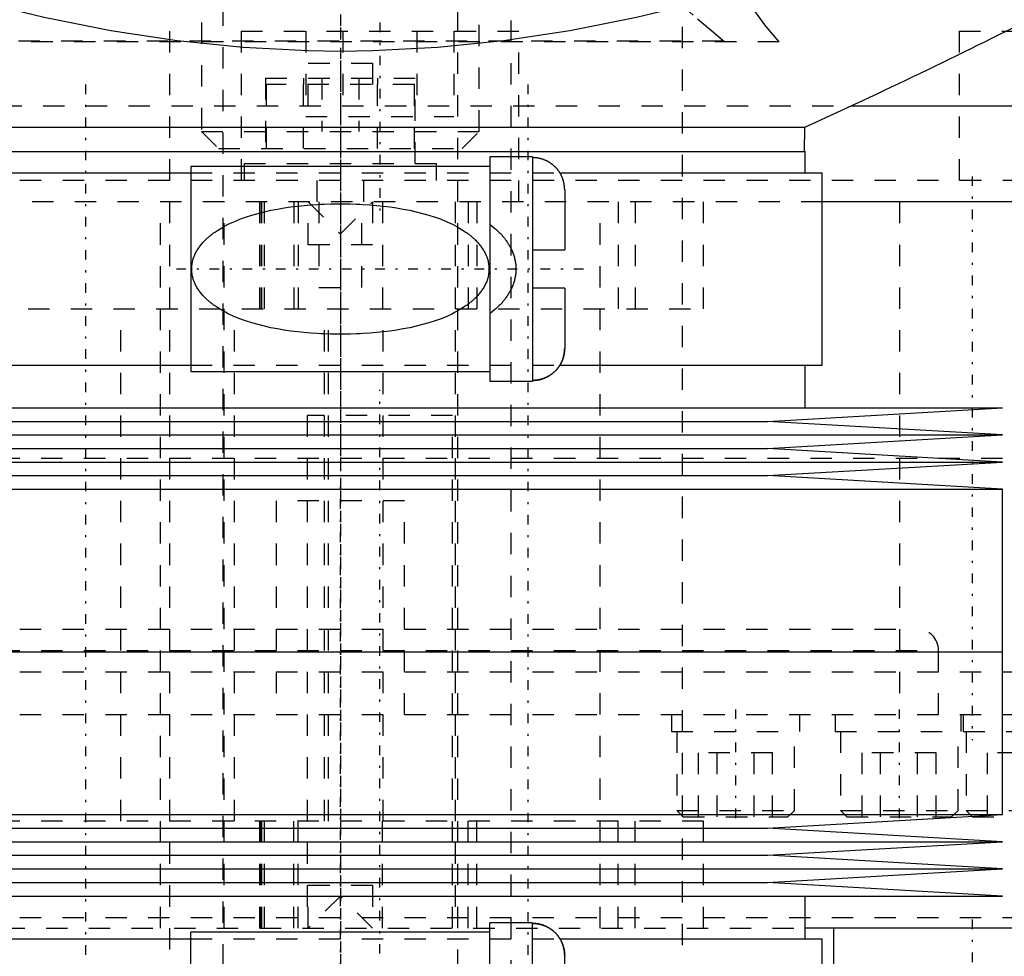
# Model space of a CAD drawing. Extents: x -70 to 72, y -1 to 596.
# Tile 4 of 14: x -15 to 31, y 143 to 187. Entities that reach past the tile are written whole.
import ezdxf

# ---------------------------------------------------------------- set-up
doc = ezdxf.new("R2010")
doc.units = 0
doc.linetypes.add('CENTER', pattern=[1.5, 0.45, -0.5, 0.05, -0.5])
doc.linetypes.add('DASHED', pattern=[2, 1, -1])
for name, color, linetype in [('AM_0', 7, 'CONTINUOUS'), ('AM_3', 7, 'DASHED'), ('AM_7', 7, 'CENTER')]:
    doc.layers.add(name, color=color, linetype=linetype)

msp = doc.modelspace()

# ---------------------------------------------------------------- linework, layer by layer
at = {"layer": 'AM_0', "color": 7, "linetype": 'CONTINUOUS'}
for p, q in [((23.911, 182.5), (43, 182.5)), ((-21.744, 181.5), (21.744, 181.5)), ((21.724, 180.36), (21.744, 181.5)), ((-21.75, 180.36), (21.75, 180.36)), ((21.75, 179.36), (21.75, 180.36)), ((9, 180.11), (7, 180.11)), ((7, 180.11), (7, 169.61)), ((9, 180.11), (9, 169.61)), ((-22.55, 179.36), (-7, 179.36)), ((7, 179.66), (-7, 179.66)), ((-7, 179.66), (-7, 170.06)), ((10.275, 179.36), (22.55, 179.36)), ((22.55, 170.36), (22.55, 179.36)), ((10.5, 178.562), (10.5, 175.76)), ((60.193, 178), (22.57, 178)), ((9, 175.76), (10.5, 175.76)), ((10.5, 173.96), (9, 173.96)), ((10.5, 173.96), (10.5, 171.158)), ((-22.55, 170.36), (-7, 170.36)), ((10.275, 170.36), (22.55, 170.36)), ((21.75, 168.36), (21.75, 170.36)), ((-7, 170.06), (7, 170.06)), ((7, 169.61), (9, 169.61)), ((-31, 168.36), (31, 168.36)), ((20, 167.725), (31, 168.36)), ((-20, 167.725), (20, 167.725)), ((31, 167.09), (20, 167.725)), ((-31, 167.09), (31, 167.09)), ((20, 166.455), (31, 167.09)), ((-20, 166.455), (20, 166.455)), ((31, 165.82), (20, 166.455)), ((-31, 165.82), (31, 165.82)), ((20, 165.185), (31, 165.82)), ((-20, 165.185), (20, 165.185)), ((31, 164.55), (20, 165.185)), ((-31, 164.55), (31, 164.55)), ((31, 156.93), (31, 164.55)), ((-31, 156.93), (31, 156.93)), ((-31, 156.93), (0, 156.93)), ((31, 149.31), (31, 156.93)), ((-31, 149.31), (31, 149.31)), ((20, 148.675), (31, 149.31)), ((-20, 148.675), (20, 148.675)), ((31, 148.04), (20, 148.675)), ((-31, 148.04), (31, 148.04)), ((20, 147.405), (31, 148.04)), ((-20, 147.405), (20, 147.405)), ((31, 146.77), (20, 147.405)), ((-31, 146.77), (31, 146.77)), ((20, 146.135), (31, 146.77)), ((-20, 146.135), (20, 146.135)), ((31, 145.5), (20, 146.135)), ((-31, 145.5), (31, 145.5)), ((21.75, 143.5), (21.75, 145.5)), ((7, 143.8), (-7, 143.8)), ((-7, 134.2), (-7, 143.8)), ((9, 144.25), (7, 144.25)), ((7, 133.75), (7, 144.25)), ((9, 133.75), (9, 144.25)), ((60.193, 144), (21.752, 144)), ((23.077, 144), (23.077, 136)), ((-22.55, 143.5), (-7, 143.5)), ((10.275, 143.5), (22.55, 143.5)), ((22.55, 134.5), (22.55, 143.5)), ((10.5, 139.9), (10.5, 142.702))]:
    msp.add_line(p, q, dxfattribs=at)
for points in [[(27.783, 190.893, 0), (26.259, 190.325, 0), (23.188, 189.251, 0), (20.091, 188.269, 0), (18.537, 187.817, 0), (16.979, 187.393, 0), (13.859, 186.639, 0), (10.742, 186.019, 0), (7.637, 185.546, 0), (4.555, 185.228, 0), (1.507, 185.07, 0), (0, 185.05, 0), (-1.507, 185.07, 0), (-4.555, 185.228, 0), (-7.637, 185.546, 0), (-10.742, 186.019, 0), (-13.859, 186.639, 0), (-16.979, 187.393, 0), (-18.537, 187.817, 0), (-20.091, 188.269, 0), (-23.188, 189.251, 0), (-26.259, 190.325, 0), (-27.783, 190.893, 0)], [(10.5, 178.562, 0), (10.5, 178.572, 0), (10.5, 178.593, 0), (10.499, 178.614, 0), (10.499, 178.625, 0), (10.498, 178.636, 0), (10.497, 178.657, 0), (10.496, 178.679, 0), (10.494, 178.701, 0), (10.492, 178.723, 0), (10.489, 178.745, 0), (10.488, 178.756, 0), (10.486, 178.767, 0), (10.483, 178.789, 0), (10.48, 178.811, 0), (10.476, 178.834, 0), (10.472, 178.856, 0), (10.467, 178.878, 0), (10.465, 178.889, 0), (10.462, 178.9, 0), (10.457, 178.922, 0), (10.452, 178.944, 0), (10.449, 178.954, 0), (10.446, 178.965, 0), (10.44, 178.987, 0), (10.434, 179.008, 0), (10.43, 179.018, 0), (10.427, 179.029, 0), (10.42, 179.05, 0), (10.413, 179.07, 0), (10.406, 179.09, 0), (10.399, 179.11, 0), (10.391, 179.13, 0), (10.387, 179.139, 0), (10.383, 179.149, 0), (10.375, 179.168, 0), (10.366, 179.187, 0), (10.358, 179.207, 0), (10.348, 179.226, 0), (10.339, 179.246, 0), (10.334, 179.256, 0), (10.329, 179.265, 0), (10.318, 179.285, 0), (10.308, 179.304, 0), (10.297, 179.324, 0), (10.285, 179.343, 0), (10.274, 179.362, 0), (10.268, 179.372, 0), (10.262, 179.381, 0), (10.25, 179.4, 0), (10.237, 179.419, 0), (10.224, 179.438, 0), (10.211, 179.456, 0), (10.198, 179.474, 0), (10.191, 179.483, 0), (10.184, 179.492, 0), (10.171, 179.509, 0), (10.157, 179.527, 0), (10.143, 179.544, 0), (10.128, 179.56, 0), (10.114, 179.576, 0), (10.107, 179.584, 0), (10.1, 179.592, 0), (10.085, 179.608, 0), (10.071, 179.623, 0), (10.063, 179.63, 0), (10.056, 179.638, 0), (10.041, 179.652, 0), (10.026, 179.667, 0), (10.018, 179.674, 0), (10.01, 179.682, 0), (9.994, 179.696, 0), (9.978, 179.71, 0), (9.961, 179.725, 0), (9.944, 179.739, 0), (9.927, 179.753, 0), (9.918, 179.76, 0), (9.909, 179.766, 0), (9.892, 179.78, 0), (9.873, 179.793, 0), (9.855, 179.806, 0), (9.836, 179.819, 0), (9.818, 179.831, 0), (9.808, 179.838, 0), (9.799, 179.844, 0), (9.78, 179.856, 0), (9.76, 179.867, 0), (9.741, 179.878, 0), (9.722, 179.889, 0), (9.702, 179.9, 0), (9.693, 179.905, 0), (9.683, 179.91, 0), (9.663, 179.92, 0), (9.644, 179.929, 0), (9.624, 179.939, 0), (9.605, 179.947, 0), (9.586, 179.956, 0), (9.576, 179.96, 0), (9.567, 179.964, 0), (9.547, 179.971, 0), (9.528, 179.979, 0), (9.508, 179.987, 0), (9.487, 179.994, 0), (9.467, 180.001, 0), (9.456, 180.004, 0), (9.446, 180.007, 0), (9.425, 180.014, 0), (9.403, 180.02, 0), (9.392, 180.023, 0), (9.382, 180.026, 0), (9.36, 180.031, 0), (9.338, 180.037, 0), (9.327, 180.039, 0), (9.316, 180.042, 0), (9.294, 180.046, 0), (9.272, 180.051, 0), (9.25, 180.055, 0), (9.228, 180.058, 0), (9.205, 180.061, 0), (9.194, 180.063, 0), (9.183, 180.064, 0), (9.161, 180.067, 0), (9.139, 180.069, 0), (9.117, 180.071, 0), (9.095, 180.073, 0), (9.074, 180.074, 0), (9.063, 180.074, 0), (9.052, 180.075, 0), (9.031, 180.075, 0), (9.01, 180.076, 0), (9, 180.076, 0)], [(10.5, 171.158, 0), (10.5, 171.148, 0), (10.5, 171.127, 0), (10.499, 171.106, 0), (10.499, 171.095, 0), (10.498, 171.084, 0), (10.497, 171.063, 0), (10.496, 171.041, 0), (10.494, 171.019, 0), (10.492, 170.997, 0), (10.489, 170.975, 0), (10.488, 170.964, 0), (10.486, 170.953, 0), (10.483, 170.931, 0), (10.48, 170.909, 0), (10.476, 170.886, 0), (10.472, 170.864, 0), (10.467, 170.842, 0), (10.465, 170.831, 0), (10.462, 170.82, 0), (10.457, 170.798, 0), (10.452, 170.776, 0), (10.449, 170.766, 0), (10.446, 170.755, 0), (10.44, 170.733, 0), (10.434, 170.712, 0), (10.43, 170.702, 0), (10.427, 170.691, 0), (10.42, 170.67, 0), (10.413, 170.65, 0), (10.406, 170.63, 0), (10.399, 170.61, 0), (10.391, 170.59, 0), (10.387, 170.581, 0), (10.383, 170.571, 0), (10.375, 170.552, 0), (10.366, 170.533, 0), (10.358, 170.513, 0), (10.348, 170.494, 0), (10.339, 170.474, 0), (10.334, 170.464, 0), (10.329, 170.455, 0), (10.318, 170.435, 0), (10.308, 170.416, 0), (10.297, 170.396, 0), (10.285, 170.377, 0), (10.274, 170.358, 0), (10.268, 170.348, 0), (10.262, 170.339, 0), (10.25, 170.32, 0), (10.237, 170.301, 0), (10.224, 170.282, 0), (10.211, 170.264, 0), (10.198, 170.246, 0), (10.191, 170.237, 0), (10.184, 170.228, 0), (10.171, 170.211, 0), (10.157, 170.193, 0), (10.143, 170.176, 0), (10.128, 170.16, 0), (10.114, 170.144, 0), (10.107, 170.136, 0), (10.1, 170.128, 0), (10.085, 170.112, 0), (10.071, 170.097, 0), (10.063, 170.09, 0), (10.056, 170.082, 0), (10.041, 170.068, 0), (10.026, 170.053, 0), (10.018, 170.046, 0), (10.01, 170.038, 0), (9.994, 170.024, 0), (9.978, 170.01, 0), (9.961, 169.995, 0), (9.944, 169.981, 0), (9.927, 169.967, 0), (9.918, 169.96, 0), (9.909, 169.954, 0), (9.892, 169.94, 0), (9.873, 169.927, 0), (9.855, 169.914, 0), (9.836, 169.901, 0), (9.818, 169.889, 0), (9.808, 169.882, 0), (9.799, 169.876, 0), (9.78, 169.864, 0), (9.76, 169.853, 0), (9.741, 169.842, 0), (9.722, 169.831, 0), (9.702, 169.82, 0), (9.693, 169.815, 0), (9.683, 169.81, 0), (9.663, 169.8, 0), (9.644, 169.791, 0), (9.624, 169.781, 0), (9.605, 169.773, 0), (9.586, 169.764, 0), (9.576, 169.76, 0), (9.567, 169.756, 0), (9.547, 169.749, 0), (9.528, 169.741, 0), (9.508, 169.733, 0), (9.487, 169.726, 0), (9.467, 169.719, 0), (9.456, 169.716, 0), (9.446, 169.713, 0), (9.425, 169.706, 0), (9.403, 169.7, 0), (9.392, 169.697, 0), (9.382, 169.694, 0), (9.36, 169.689, 0), (9.338, 169.683, 0), (9.327, 169.681, 0), (9.316, 169.678, 0), (9.294, 169.674, 0), (9.272, 169.669, 0), (9.25, 169.665, 0), (9.228, 169.662, 0), (9.205, 169.659, 0), (9.194, 169.657, 0), (9.183, 169.656, 0), (9.161, 169.653, 0), (9.139, 169.651, 0), (9.117, 169.649, 0), (9.095, 169.647, 0), (9.074, 169.646, 0), (9.063, 169.646, 0), (9.052, 169.645, 0), (9.031, 169.645, 0), (9.01, 169.644, 0), (9, 169.644, 0)], [(9, 169.644, 0), (9.01, 169.644, 0), (9.031, 169.645, 0), (9.052, 169.645, 0), (9.063, 169.646, 0), (9.074, 169.646, 0), (9.095, 169.647, 0), (9.117, 169.649, 0), (9.139, 169.651, 0), (9.161, 169.653, 0), (9.183, 169.656, 0), (9.194, 169.657, 0), (9.205, 169.659, 0), (9.228, 169.662, 0), (9.25, 169.665, 0), (9.272, 169.669, 0), (9.294, 169.674, 0), (9.316, 169.678, 0), (9.327, 169.681, 0), (9.338, 169.683, 0), (9.36, 169.689, 0), (9.382, 169.694, 0), (9.392, 169.697, 0), (9.403, 169.7, 0), (9.425, 169.706, 0), (9.446, 169.713, 0), (9.456, 169.716, 0), (9.467, 169.719, 0), (9.487, 169.726, 0), (9.508, 169.733, 0), (9.528, 169.741, 0), (9.547, 169.749, 0), (9.567, 169.756, 0), (9.576, 169.76, 0), (9.586, 169.764, 0), (9.605, 169.773, 0), (9.624, 169.781, 0), (9.644, 169.791, 0), (9.663, 169.8, 0), (9.683, 169.81, 0), (9.693, 169.815, 0), (9.702, 169.82, 0), (9.722, 169.831, 0), (9.741, 169.842, 0), (9.76, 169.853, 0), (9.78, 169.864, 0), (9.799, 169.876, 0), (9.808, 169.882, 0), (9.818, 169.889, 0), (9.836, 169.901, 0), (9.855, 169.914, 0), (9.873, 169.927, 0), (9.892, 169.94, 0), (9.909, 169.954, 0), (9.918, 169.96, 0), (9.927, 169.967, 0), (9.944, 169.981, 0), (9.961, 169.995, 0), (9.978, 170.01, 0), (9.994, 170.024, 0), (10.01, 170.038, 0), (10.018, 170.046, 0), (10.026, 170.053, 0), (10.041, 170.068, 0), (10.056, 170.082, 0), (10.063, 170.09, 0), (10.071, 170.097, 0), (10.085, 170.112, 0), (10.1, 170.128, 0), (10.107, 170.136, 0), (10.114, 170.144, 0), (10.128, 170.16, 0), (10.143, 170.176, 0), (10.157, 170.193, 0), (10.171, 170.211, 0), (10.184, 170.228, 0), (10.191, 170.237, 0), (10.198, 170.246, 0), (10.211, 170.264, 0), (10.224, 170.282, 0), (10.237, 170.301, 0), (10.25, 170.32, 0), (10.262, 170.339, 0), (10.268, 170.348, 0), (10.274, 170.358, 0), (10.285, 170.377, 0), (10.297, 170.396, 0), (10.308, 170.416, 0), (10.318, 170.435, 0), (10.329, 170.455, 0), (10.334, 170.464, 0), (10.339, 170.474, 0), (10.348, 170.494, 0), (10.358, 170.513, 0), (10.366, 170.533, 0), (10.375, 170.552, 0), (10.383, 170.571, 0), (10.387, 170.581, 0), (10.391, 170.59, 0), (10.399, 170.61, 0), (10.406, 170.63, 0), (10.413, 170.65, 0), (10.42, 170.67, 0), (10.427, 170.691, 0), (10.43, 170.702, 0), (10.434, 170.712, 0), (10.44, 170.733, 0), (10.446, 170.755, 0), (10.449, 170.766, 0), (10.452, 170.776, 0), (10.457, 170.798, 0), (10.462, 170.82, 0), (10.465, 170.831, 0), (10.467, 170.842, 0), (10.472, 170.864, 0), (10.476, 170.886, 0), (10.48, 170.909, 0), (10.483, 170.931, 0), (10.486, 170.953, 0), (10.488, 170.964, 0), (10.489, 170.975, 0), (10.492, 170.997, 0), (10.494, 171.019, 0), (10.496, 171.041, 0), (10.497, 171.063, 0), (10.498, 171.084, 0), (10.499, 171.095, 0), (10.499, 171.106, 0), (10.5, 171.127, 0), (10.5, 171.148, 0), (10.5, 171.158, 0)], [(10.5, 142.702, 0), (10.5, 142.712, 0), (10.5, 142.733, 0), (10.499, 142.754, 0), (10.499, 142.765, 0), (10.498, 142.776, 0), (10.497, 142.797, 0), (10.496, 142.819, 0), (10.494, 142.841, 0), (10.492, 142.863, 0), (10.489, 142.885, 0), (10.488, 142.896, 0), (10.486, 142.907, 0), (10.483, 142.929, 0), (10.48, 142.951, 0), (10.476, 142.974, 0), (10.472, 142.996, 0), (10.467, 143.018, 0), (10.465, 143.029, 0), (10.462, 143.04, 0), (10.457, 143.062, 0), (10.452, 143.084, 0), (10.449, 143.094, 0), (10.446, 143.105, 0), (10.44, 143.127, 0), (10.434, 143.148, 0), (10.43, 143.158, 0), (10.427, 143.169, 0), (10.42, 143.19, 0), (10.413, 143.21, 0), (10.406, 143.23, 0), (10.399, 143.25, 0), (10.391, 143.27, 0), (10.387, 143.279, 0), (10.383, 143.289, 0), (10.375, 143.308, 0), (10.366, 143.327, 0), (10.358, 143.347, 0), (10.348, 143.366, 0), (10.339, 143.386, 0), (10.334, 143.396, 0), (10.329, 143.405, 0), (10.318, 143.425, 0), (10.308, 143.444, 0), (10.297, 143.464, 0), (10.285, 143.483, 0), (10.274, 143.502, 0), (10.268, 143.512, 0), (10.262, 143.521, 0), (10.25, 143.54, 0), (10.237, 143.559, 0), (10.224, 143.578, 0), (10.211, 143.596, 0), (10.198, 143.614, 0), (10.191, 143.623, 0), (10.184, 143.632, 0), (10.171, 143.649, 0), (10.157, 143.667, 0), (10.143, 143.684, 0), (10.128, 143.7, 0), (10.114, 143.716, 0), (10.107, 143.724, 0), (10.1, 143.732, 0), (10.085, 143.748, 0), (10.071, 143.763, 0), (10.063, 143.77, 0), (10.056, 143.778, 0), (10.041, 143.792, 0), (10.026, 143.807, 0), (10.018, 143.814, 0), (10.01, 143.822, 0), (9.994, 143.836, 0), (9.978, 143.85, 0), (9.961, 143.865, 0), (9.944, 143.879, 0), (9.927, 143.893, 0), (9.918, 143.9, 0), (9.909, 143.906, 0), (9.892, 143.92, 0), (9.873, 143.933, 0), (9.855, 143.946, 0), (9.836, 143.959, 0), (9.818, 143.971, 0), (9.808, 143.978, 0), (9.799, 143.984, 0), (9.78, 143.996, 0), (9.76, 144.007, 0), (9.741, 144.018, 0), (9.722, 144.029, 0), (9.702, 144.04, 0), (9.693, 144.045, 0), (9.683, 144.05, 0), (9.663, 144.06, 0), (9.644, 144.069, 0), (9.624, 144.079, 0), (9.605, 144.087, 0), (9.586, 144.096, 0), (9.576, 144.1, 0), (9.567, 144.104, 0), (9.547, 144.111, 0), (9.528, 144.119, 0), (9.508, 144.127, 0), (9.487, 144.134, 0), (9.467, 144.141, 0), (9.456, 144.144, 0), (9.446, 144.147, 0), (9.425, 144.154, 0), (9.403, 144.16, 0), (9.392, 144.163, 0), (9.382, 144.166, 0), (9.36, 144.171, 0), (9.338, 144.177, 0), (9.327, 144.179, 0), (9.316, 144.182, 0), (9.294, 144.186, 0), (9.272, 144.191, 0), (9.25, 144.195, 0), (9.228, 144.198, 0), (9.205, 144.201, 0), (9.194, 144.203, 0), (9.183, 144.204, 0), (9.161, 144.207, 0), (9.139, 144.209, 0), (9.117, 144.211, 0), (9.095, 144.213, 0), (9.074, 144.214, 0), (9.063, 144.214, 0), (9.052, 144.215, 0), (9.031, 144.215, 0), (9.01, 144.216, 0), (9, 144.216, 0)], [(9.107, 144.212, 0), (9.118, 144.211, 0), (9.139, 144.209, 0), (9.16, 144.207, 0), (9.17, 144.206, 0), (9.181, 144.205, 0), (9.202, 144.202, 0), (9.223, 144.199, 0), (9.244, 144.195, 0), (9.265, 144.192, 0), (9.286, 144.188, 0), (9.297, 144.186, 0), (9.307, 144.184, 0), (9.328, 144.179, 0), (9.349, 144.174, 0), (9.37, 144.169, 0), (9.391, 144.163, 0), (9.411, 144.158, 0), (9.421, 144.155, 0), (9.431, 144.152, 0), (9.452, 144.146, 0), (9.471, 144.139, 0), (9.481, 144.136, 0), (9.491, 144.132, 0), (9.51, 144.126, 0), (9.529, 144.118, 0), (9.539, 144.115, 0), (9.548, 144.111, 0), (9.567, 144.104, 0), (9.585, 144.096, 0), (9.603, 144.088, 0), (9.622, 144.08, 0), (9.64, 144.071, 0), (9.649, 144.067, 0), (9.659, 144.062, 0), (9.677, 144.053, 0), (9.696, 144.043, 0), (9.714, 144.033, 0), (9.733, 144.023, 0), (9.751, 144.012, 0), (9.761, 144.007, 0), (9.77, 144.002, 0), (9.788, 143.99, 0), (9.806, 143.979, 0), (9.824, 143.967, 0), (9.842, 143.955, 0), (9.86, 143.943, 0), (9.868, 143.937, 0), (9.877, 143.93, 0), (9.894, 143.918, 0), (9.911, 143.905, 0), (9.928, 143.892, 0), (9.945, 143.879, 0), (9.961, 143.865, 0), (9.969, 143.858, 0), (9.977, 143.852, 0), (9.992, 143.838, 0), (10.008, 143.824, 0), (10.023, 143.81, 0), (10.037, 143.796, 0), (10.051, 143.782, 0), (10.058, 143.775, 0), (10.065, 143.768, 0), (10.079, 143.754, 0), (10.093, 143.739, 0), (10.1, 143.732, 0), (10.107, 143.724, 0), (10.121, 143.709, 0), (10.134, 143.693, 0), (10.141, 143.685, 0), (10.148, 143.677, 0), (10.161, 143.661, 0), (10.174, 143.645, 0), (10.187, 143.628, 0), (10.2, 143.611, 0), (10.213, 143.594, 0), (10.219, 143.585, 0), (10.225, 143.576, 0), (10.237, 143.558, 0), (10.249, 143.541, 0), (10.261, 143.523, 0), (10.273, 143.504, 0), (10.284, 143.486, 0), (10.289, 143.477, 0), (10.295, 143.468, 0), (10.305, 143.449, 0), (10.315, 143.431, 0), (10.325, 143.412, 0), (10.335, 143.393, 0), (10.344, 143.375, 0), (10.349, 143.366, 0), (10.353, 143.356, 0), (10.362, 143.338, 0), (10.37, 143.319, 0), (10.378, 143.301, 0), (10.386, 143.283, 0), (10.393, 143.264, 0), (10.397, 143.255, 0), (10.4, 143.245, 0), (10.407, 143.226, 0), (10.414, 143.207, 0), (10.421, 143.187, 0), (10.428, 143.168, 0), (10.434, 143.148, 0), (10.437, 143.138, 0), (10.44, 143.127, 0), (10.446, 143.107, 0), (10.451, 143.086, 0), (10.454, 143.076, 0), (10.456, 143.066, 0), (10.461, 143.045, 0), (10.466, 143.024, 0), (10.468, 143.013, 0), (10.47, 143.003, 0), (10.474, 142.982, 0), (10.478, 142.961, 0), (10.481, 142.939, 0), (10.485, 142.918, 0), (10.488, 142.897, 0), (10.489, 142.887, 0), (10.49, 142.876, 0), (10.492, 142.855, 0), (10.494, 142.834, 0), (10.496, 142.813, 0), (10.497, 142.793, 0), (10.498, 142.772, 0), (10.499, 142.762, 0), (10.499, 142.752, 0), (10.5, 142.732, 0), (10.5, 142.712, 0), (10.5, 142.702, 0)]]:
    msp.add_polyline3d(points, dxfattribs=at)
msp.add_arc((-105.055, 459.032), 305.126, 294.55476, 296.79591, dxfattribs=at)
at = {"layer": 'AM_3', "color": 6, "linetype": 'DASHED'}
for p, q in [((-5.5, 559.25), (-5.5, 90)), ((5.5, 90), (5.5, 559.25)), ((-8, 546), (-8, 133.5)), ((8, 133.5), (8, 546)), ((16, 394.2), (16, 134)), ((-6.5, 188.4), (-6.5, 181.3)), ((6.5, 181.3), (6.5, 188.4)), ((-4.65, 186), (-4.65, 178)), ((-4.65, 186), (8.35, 186)), ((-1.614, 186), (-1.614, 182)), ((0.118, 186), (0.118, 182)), ((3.582, 186), (3.582, 182)), ((5.314, 186), (5.314, 182)), ((8.35, 178), (8.35, 186)), ((28.964, 186), (28.964, 178)), ((28.964, 186), (41.964, 186)), ((20.535, 185.5), (-20.535, 185.5)), ((17.937, 185.536), (-17.937, 185.536)), ((18.022, 185.5), (17.937, 185.536)), ((-1.5, 184.5), (1.5, 184.5)), ((-1.5, 182.5), (-1.5, 184.5)), ((1.5, 184.5), (1.5, 182.5)), ((-3.5, 183.8), (-3.5, 179.8)), ((-3.5, 183.8), (3.5, 183.8)), ((-3.464, 180.5), (-3.464, 183.5)), ((3.464, 183.5), (-3.464, 183.5)), ((-1.732, 183.8), (-1.732, 183.5)), ((-1.732, 180.5), (-1.732, 183.5)), ((-0.866, 183.8), (-0.866, 181.3)), ((0.866, 183.8), (0.866, 181.3)), ((1.732, 183.8), (1.732, 183.5)), ((1.732, 180.5), (1.732, 183.5)), ((3.464, 180.5), (3.464, 183.5)), ((3.5, 179.8), (3.5, 183.8)), ((-23.911, 182.5), (23.911, 182.5)), ((-1.614, 182), (5.314, 182)), ((-6.5, 181.3), (-5.7, 180.5)), ((-6.5, 181.3), (6.5, 181.3)), ((5.7, 180.5), (6.5, 181.3)), ((-5.7, 180.5), (5.7, 180.5)), ((-4.5, 179.8), (-4.5, 179)), ((-4.5, 179.8), (4.5, 179.8)), ((4.5, 179), (4.5, 179.8)), ((-7, 179.36), (10.275, 179.36)), ((42.003, 179), (-40.046, 179)), ((-1.1, 179), (-1.1, 178)), ((1.1, 178), (1.1, 179)), ((22.57, 178), (-22.576, 178)), ((-8.422, 144), (-8.422, 178)), ((-5.441, 144), (-5.441, 178)), ((-3.764, 173), (-3.764, 178)), ((-3.71, 178), (-3.71, 173)), ((-3.692, 178), (-3.692, 173)), ((-3.558, 173), (-3.558, 178)), ((-2.171, 178), (-2.171, 173)), ((-1.968, 178), (-1.968, 173)), ((-1.5, 178), (0, 176.5)), ((-1.5, 176), (-1.5, 178)), ((-1, 178), (-1, 174)), ((0, 176.5), (1.5, 178)), ((1, 174), (1, 178)), ((1.5, 178), (1.5, 176)), ((1.972, 178), (1.972, 173)), ((5.368, 178), (5.368, 144)), ((5.982, 178), (5.982, 173)), ((6.392, 178), (6.392, 173)), ((12.168, 144), (12.168, 178)), ((13.006, 178), (13.006, 173)), ((13.807, 178), (13.807, 173)), ((17, 173), (17, 178)), ((26.177, 178), (26.177, 154)), ((1.5, 176), (-1.5, 176)), ((-1, 174), (1, 174)), ((-16.614, 173), (17, 173)), ((-10.281, 149), (-10.281, 173)), ((-4.95, 149), (-4.95, 173)), ((-0.745, 149), (-0.745, 173)), ((-0.561, 149), (-0.561, 173)), ((2, 149), (2, 173)), ((-7, 170.36), (10.275, 170.36)), ((-1.55, 168), (-1.55, 144)), ((5.25, 168), (-1.55, 168)), ((5.25, 144), (5.25, 168)), ((-40, 166), (40, 166)), ((-40, 166), (0, 166)), ((-3, 164), (-3, 154)), ((3, 164), (-3, 164)), ((3, 154), (3, 164)), ((-27, 158), (27, 158)), ((-28, 157), (28, 157)), ((28, 154), (28, 157)), ((-45, 156), (45, 156)), ((-45, 156), (45, 156)), ((-41, 154), (41, 154)), ((15.5, 154), (15.5, 153.2)), ((21.5, 153.2), (21.5, 154)), ((23.163, 154), (23.163, 153.2)), ((29.043, 154), (29.043, 153.2)), ((29.163, 153.2), (29.163, 154)), ((15.5, 153.2), (21.5, 153.2)), ((15.75, 153.2), (15.75, 149.5)), ((21.25, 149.5), (21.25, 153.2)), ((23.163, 153.2), (35.043, 153.2)), ((23.413, 153.2), (23.413, 149.5)), ((28.913, 149.5), (28.913, 153.2)), ((29.293, 153.2), (29.293, 149.5)), ((16.768, 149.2), (16.768, 152.2)), ((20.232, 152.2), (16.768, 152.2)), ((17.634, 149.2), (17.634, 152.2)), ((19.366, 149.2), (19.366, 152.2)), ((20.232, 149.2), (20.232, 152.2)), ((24.42, 149.2), (24.42, 152.2)), ((27.884, 152.2), (24.42, 152.2)), ((25.286, 149.2), (25.286, 152.2)), ((27.018, 149.2), (27.018, 152.2)), ((27.884, 149.2), (27.884, 152.2)), ((30.289, 149.2), (30.289, 152.2)), ((33.754, 152.2), (30.289, 152.2)), ((15.75, 149.5), (16.05, 149.2)), ((15.75, 149.5), (21.25, 149.5)), ((20.95, 149.2), (21.25, 149.5)), ((23.413, 149.5), (23.713, 149.2)), ((23.413, 149.5), (28.913, 149.5)), ((28.613, 149.2), (28.913, 149.5)), ((29.293, 149.5), (29.593, 149.2)), ((29.293, 149.5), (34.793, 149.5)), ((17, 149), (-16.614, 149)), ((-3.764, 144), (-3.764, 149)), ((-3.71, 144), (-3.71, 149)), ((-3.692, 149), (-3.692, 144)), ((-3.558, 144), (-3.558, 149)), ((-2.171, 144), (-2.171, 149)), ((-1.968, 144), (-1.968, 149)), ((1.972, 144), (1.972, 149)), ((5.982, 144), (5.982, 149)), ((6.392, 144), (6.392, 149)), ((13.006, 144), (13.006, 149)), ((13.807, 144), (13.807, 149)), ((16.05, 149.2), (20.95, 149.2)), ((17, 144), (17, 149)), ((23.713, 149.2), (28.613, 149.2)), ((29.593, 149.2), (34.493, 149.2)), ((-1.5, 146), (1.5, 146)), ((-1.5, 144), (-1.5, 146)), ((1.5, 146), (1.5, 144)), ((0, 145.5), (-1.5, 144)), ((1.5, 144), (0, 145.5)), ((-41, 144.5), (41, 144.5)), ((-21.776, 144), (21.752, 144)), ((-7, 143.5), (10.275, 143.5))]:
    msp.add_line(p, q, dxfattribs=at)
for points in [[(20.535, 185.5, 0), (19.911, 186.238, 0), (18.669, 187.933, 0), (17.444, 189.861, 0), (16.842, 190.893, 0)], [(17.937, 185.536, 0), (17.478, 185.914, 0), (16.51, 186.746, 0), (15.464, 187.688, 0), (14.906, 188.204, 0)], [(0, 171.802, 0), (-0.151, 171.803, 0), (-0.455, 171.808, 0), (-0.763, 171.818, 0), (-0.917, 171.825, 0), (-1.073, 171.833, 0), (-1.385, 171.854, 0), (-1.698, 171.881, 0), (-2.011, 171.914, 0), (-2.324, 171.954, 0), (-2.635, 171.999, 0), (-2.79, 172.025, 0), (-2.944, 172.052, 0), (-3.251, 172.112, 0), (-3.554, 172.179, 0), (-3.852, 172.255, 0), (-4.145, 172.338, 0), (-4.432, 172.431, 0), (-4.573, 172.48, 0), (-4.712, 172.532, 0), (-4.985, 172.644, 0), (-5.25, 172.767, 0), (-5.38, 172.833, 0), (-5.506, 172.902, 0), (-5.753, 173.051, 0), (-5.892, 173.145, 0), (-5.931, 173.173, 0), (-5.969, 173.202, 0), (-5.988, 173.216, 0), (-6.007, 173.23, 0), (-6.045, 173.26, 0), (-6.083, 173.29, 0), (-6.101, 173.305, 0), (-6.12, 173.32, 0), (-6.157, 173.351, 0), (-6.193, 173.383, 0), (-6.211, 173.399, 0), (-6.229, 173.415, 0), (-6.265, 173.448, 0), (-6.3, 173.482, 0), (-6.335, 173.516, 0), (-6.369, 173.551, 0), (-6.403, 173.587, 0), (-6.42, 173.606, 0), (-6.437, 173.624, 0), (-6.47, 173.662, 0), (-6.503, 173.701, 0), (-6.535, 173.741, 0), (-6.567, 173.782, 0), (-6.598, 173.824, 0), (-6.613, 173.845, 0), (-6.628, 173.866, 0), (-6.657, 173.91, 0), (-6.685, 173.954, 0), (-6.712, 173.999, 0), (-6.738, 174.045, 0), (-6.763, 174.091, 0), (-6.775, 174.115, 0), (-6.786, 174.138, 0), (-6.809, 174.186, 0), (-6.829, 174.234, 0), (-6.849, 174.283, 0), (-6.866, 174.332, 0), (-6.883, 174.381, 0), (-6.89, 174.406, 0), (-6.898, 174.431, 0), (-6.911, 174.481, 0), (-6.922, 174.532, 0), (-6.932, 174.582, 0), (-6.94, 174.633, 0), (-6.947, 174.684, 0), (-6.95, 174.709, 0), (-6.952, 174.734, 0), (-6.955, 174.785, 0), (-6.957, 174.835, 0), (-6.957, 174.86, 0), (-6.957, 174.885, 0), (-6.955, 174.935, 0), (-6.952, 174.986, 0), (-6.95, 175.011, 0), (-6.947, 175.036, 0), (-6.94, 175.087, 0), (-6.932, 175.138, 0), (-6.922, 175.188, 0), (-6.911, 175.239, 0), (-6.898, 175.289, 0), (-6.89, 175.314, 0), (-6.883, 175.339, 0), (-6.866, 175.388, 0), (-6.849, 175.437, 0), (-6.829, 175.486, 0), (-6.809, 175.534, 0), (-6.786, 175.582, 0), (-6.775, 175.605, 0), (-6.763, 175.629, 0), (-6.738, 175.675, 0), (-6.712, 175.721, 0), (-6.685, 175.766, 0), (-6.657, 175.81, 0), (-6.628, 175.854, 0), (-6.613, 175.875, 0), (-6.598, 175.896, 0), (-6.567, 175.938, 0), (-6.535, 175.979, 0), (-6.503, 176.019, 0), (-6.47, 176.058, 0), (-6.437, 176.096, 0), (-6.42, 176.114, 0), (-6.403, 176.133, 0), (-6.369, 176.169, 0), (-6.335, 176.204, 0), (-6.3, 176.238, 0), (-6.265, 176.272, 0), (-6.229, 176.305, 0), (-6.211, 176.321, 0), (-6.193, 176.337, 0), (-6.157, 176.369, 0), (-6.12, 176.4, 0), (-6.101, 176.415, 0), (-6.083, 176.43, 0), (-6.045, 176.46, 0), (-6.007, 176.49, 0), (-5.988, 176.504, 0), (-5.969, 176.518, 0), (-5.931, 176.547, 0), (-5.892, 176.575, 0), (-5.753, 176.669, 0), (-5.506, 176.818, 0), (-5.25, 176.953, 0), (-4.985, 177.076, 0), (-4.712, 177.188, 0), (-4.573, 177.24, 0), (-4.432, 177.289, 0), (-4.145, 177.382, 0), (-3.852, 177.465, 0), (-3.554, 177.541, 0), (-3.251, 177.608, 0), (-2.944, 177.668, 0), (-2.79, 177.695, 0), (-2.635, 177.721, 0), (-2.324, 177.766, 0), (-2.011, 177.806, 0), (-1.698, 177.839, 0), (-1.385, 177.866, 0), (-1.073, 177.887, 0), (-0.917, 177.895, 0), (-0.763, 177.902, 0), (-0.455, 177.912, 0), (-0.151, 177.917, 0), (0, 177.918, 0), (0.151, 177.917, 0), (0.455, 177.912, 0), (0.763, 177.902, 0), (0.917, 177.895, 0), (1.073, 177.887, 0), (1.385, 177.866, 0), (1.698, 177.839, 0), (2.011, 177.806, 0), (2.324, 177.766, 0), (2.635, 177.721, 0), (2.79, 177.695, 0), (2.944, 177.668, 0), (3.251, 177.608, 0), (3.554, 177.541, 0), (3.852, 177.465, 0), (4.145, 177.382, 0), (4.432, 177.289, 0), (4.573, 177.24, 0), (4.712, 177.188, 0), (4.985, 177.076, 0), (5.25, 176.953, 0), (5.506, 176.818, 0), (5.753, 176.669, 0), (5.892, 176.575, 0), (5.931, 176.547, 0), (5.969, 176.518, 0), (5.988, 176.504, 0), (6.007, 176.49, 0), (6.045, 176.46, 0), (6.083, 176.43, 0), (6.101, 176.415, 0), (6.12, 176.4, 0), (6.157, 176.369, 0), (6.193, 176.337, 0), (6.211, 176.321, 0), (6.229, 176.305, 0), (6.265, 176.272, 0), (6.3, 176.238, 0), (6.335, 176.204, 0), (6.369, 176.169, 0), (6.403, 176.133, 0), (6.42, 176.114, 0), (6.437, 176.096, 0), (6.47, 176.058, 0), (6.503, 176.019, 0), (6.535, 175.979, 0), (6.567, 175.938, 0), (6.598, 175.896, 0), (6.613, 175.875, 0), (6.628, 175.854, 0), (6.657, 175.81, 0), (6.685, 175.766, 0), (6.712, 175.721, 0), (6.738, 175.675, 0), (6.763, 175.629, 0), (6.775, 175.605, 0), (6.786, 175.582, 0), (6.809, 175.534, 0), (6.829, 175.486, 0), (6.849, 175.437, 0), (6.866, 175.388, 0), (6.883, 175.339, 0), (6.89, 175.314, 0), (6.898, 175.289, 0), (6.911, 175.239, 0), (6.922, 175.188, 0), (6.932, 175.138, 0), (6.94, 175.087, 0), (6.947, 175.036, 0), (6.95, 175.011, 0), (6.952, 174.986, 0), (6.955, 174.935, 0), (6.957, 174.885, 0), (6.957, 174.86, 0), (6.957, 174.835, 0), (6.955, 174.785, 0), (6.952, 174.734, 0), (6.95, 174.709, 0), (6.947, 174.684, 0), (6.94, 174.633, 0), (6.932, 174.582, 0), (6.922, 174.532, 0), (6.911, 174.481, 0), (6.898, 174.431, 0), (6.89, 174.406, 0), (6.883, 174.381, 0), (6.866, 174.332, 0), (6.849, 174.283, 0), (6.829, 174.234, 0), (6.809, 174.186, 0), (6.786, 174.138, 0), (6.775, 174.115, 0), (6.763, 174.091, 0), (6.738, 174.045, 0), (6.712, 173.999, 0), (6.685, 173.954, 0), (6.657, 173.91, 0), (6.628, 173.866, 0), (6.613, 173.845, 0), (6.598, 173.824, 0), (6.567, 173.782, 0), (6.535, 173.741, 0), (6.503, 173.701, 0), (6.47, 173.662, 0), (6.437, 173.624, 0), (6.42, 173.606, 0), (6.403, 173.587, 0), (6.369, 173.551, 0), (6.335, 173.516, 0), (6.3, 173.482, 0), (6.265, 173.448, 0), (6.229, 173.415, 0), (6.211, 173.399, 0), (6.193, 173.383, 0), (6.157, 173.351, 0), (6.12, 173.32, 0), (6.101, 173.305, 0), (6.083, 173.29, 0), (6.045, 173.26, 0), (6.007, 173.23, 0), (5.988, 173.216, 0), (5.969, 173.202, 0), (5.931, 173.173, 0), (5.892, 173.145, 0), (5.753, 173.051, 0), (5.506, 172.902, 0), (5.38, 172.833, 0), (5.25, 172.767, 0), (4.985, 172.644, 0), (4.712, 172.532, 0), (4.573, 172.48, 0), (4.432, 172.431, 0), (4.145, 172.338, 0), (3.852, 172.255, 0), (3.554, 172.179, 0), (3.251, 172.112, 0), (2.944, 172.052, 0), (2.79, 172.025, 0), (2.635, 171.999, 0), (2.324, 171.954, 0), (2.011, 171.914, 0), (1.698, 171.881, 0), (1.385, 171.854, 0), (1.073, 171.833, 0), (0.917, 171.825, 0), (0.763, 171.818, 0), (0.455, 171.808, 0), (0.151, 171.803, 0), (0, 171.802, 0)], [(7, 176.955, 0), (7.112, 176.868, 0), (7.238, 176.763, 0), (7.273, 176.732, 0), (7.307, 176.701, 0), (7.324, 176.685, 0), (7.341, 176.669, 0), (7.375, 176.637, 0), (7.408, 176.605, 0), (7.441, 176.572, 0), (7.473, 176.539, 0), (7.505, 176.505, 0), (7.521, 176.489, 0), (7.536, 176.472, 0), (7.567, 176.438, 0), (7.597, 176.403, 0), (7.611, 176.386, 0), (7.626, 176.369, 0), (7.655, 176.334, 0), (7.683, 176.298, 0), (7.697, 176.28, 0), (7.71, 176.263, 0), (7.737, 176.227, 0), (7.764, 176.191, 0), (7.789, 176.154, 0), (7.814, 176.118, 0), (7.838, 176.081, 0), (7.85, 176.062, 0), (7.862, 176.043, 0), (7.886, 176.004, 0), (7.909, 175.964, 0), (7.932, 175.924, 0), (7.954, 175.883, 0), (7.975, 175.841, 0), (7.986, 175.82, 0), (7.996, 175.799, 0), (8.016, 175.756, 0), (8.036, 175.712, 0), (8.054, 175.668, 0), (8.072, 175.624, 0), (8.089, 175.578, 0), (8.097, 175.556, 0), (8.104, 175.533, 0), (8.119, 175.487, 0), (8.133, 175.441, 0), (8.146, 175.395, 0), (8.158, 175.348, 0), (8.168, 175.301, 0), (8.173, 175.278, 0), (8.178, 175.254, 0), (8.187, 175.207, 0), (8.194, 175.16, 0), (8.2, 175.114, 0), (8.206, 175.067, 0), (8.21, 175.02, 0), (8.211, 174.997, 0), (8.213, 174.974, 0), (8.215, 174.928, 0), (8.216, 174.883, 0), (8.216, 174.86, 0), (8.216, 174.837, 0), (8.215, 174.792, 0), (8.213, 174.746, 0), (8.211, 174.723, 0), (8.21, 174.7, 0), (8.206, 174.653, 0), (8.2, 174.606, 0), (8.194, 174.56, 0), (8.187, 174.513, 0), (8.178, 174.466, 0), (8.173, 174.442, 0), (8.168, 174.419, 0), (8.158, 174.372, 0), (8.146, 174.325, 0), (8.133, 174.279, 0), (8.119, 174.233, 0), (8.104, 174.187, 0), (8.097, 174.164, 0), (8.089, 174.142, 0), (8.072, 174.096, 0), (8.054, 174.052, 0), (8.036, 174.008, 0), (8.016, 173.964, 0), (7.996, 173.921, 0), (7.986, 173.9, 0), (7.975, 173.879, 0), (7.954, 173.837, 0), (7.932, 173.796, 0), (7.909, 173.756, 0), (7.886, 173.716, 0), (7.862, 173.677, 0), (7.85, 173.658, 0), (7.838, 173.639, 0), (7.814, 173.602, 0), (7.789, 173.566, 0), (7.764, 173.529, 0), (7.737, 173.493, 0), (7.71, 173.457, 0), (7.697, 173.44, 0), (7.683, 173.422, 0), (7.655, 173.386, 0), (7.626, 173.351, 0), (7.611, 173.334, 0), (7.597, 173.317, 0), (7.567, 173.282, 0), (7.536, 173.248, 0), (7.521, 173.231, 0), (7.505, 173.215, 0), (7.473, 173.181, 0), (7.441, 173.148, 0), (7.408, 173.115, 0), (7.375, 173.083, 0), (7.341, 173.051, 0), (7.324, 173.035, 0), (7.307, 173.019, 0), (7.273, 172.988, 0), (7.238, 172.957, 0), (7.112, 172.852, 0), (7, 172.765, 0)], [(9, 144.216, 0), (9.017, 144.215, 0), (9.053, 144.215, 0), (9.089, 144.213, 0), (9.107, 144.212, 0)]]:
    msp.add_polyline3d(points, dxfattribs=at)
msp.add_arc((27, 157), 1, 0, 90, dxfattribs=at)
at = {"layer": 'AM_7', "color": 4, "linetype": 'CENTER'}
for p, q in [((0, 582.975), (0, 66.525)), ((0, 454.2), (0, 146)), ((0, 199.1), (0, 127.65)), ((1.85, 186.4), (1.85, 177.6)), ((0, 184.04), (0, 165.4)), ((-11.922, 183.5), (-11.922, 139.5)), ((8.768, 183.5), (8.768, 139.5)), ((0, 181.531), (0, 155.758)), ((29.577, 179.2), (29.577, 152.8)), ((11.375, 174.86), (-7.875, 174.86)), ((1.85, 142.8), (1.85, 169.2)), ((0, 140.375), (0, 165.125)), ((0, 158.101), (0, 132.328)), ((18.5, 154.24), (18.5, 148.96)), ((26.163, 154.24), (26.163, 148.96)), ((29.577, 144.4), (29.577, 135.6))]:
    msp.add_line(p, q, dxfattribs=at)

doc.saveas('drawing.dxf')
